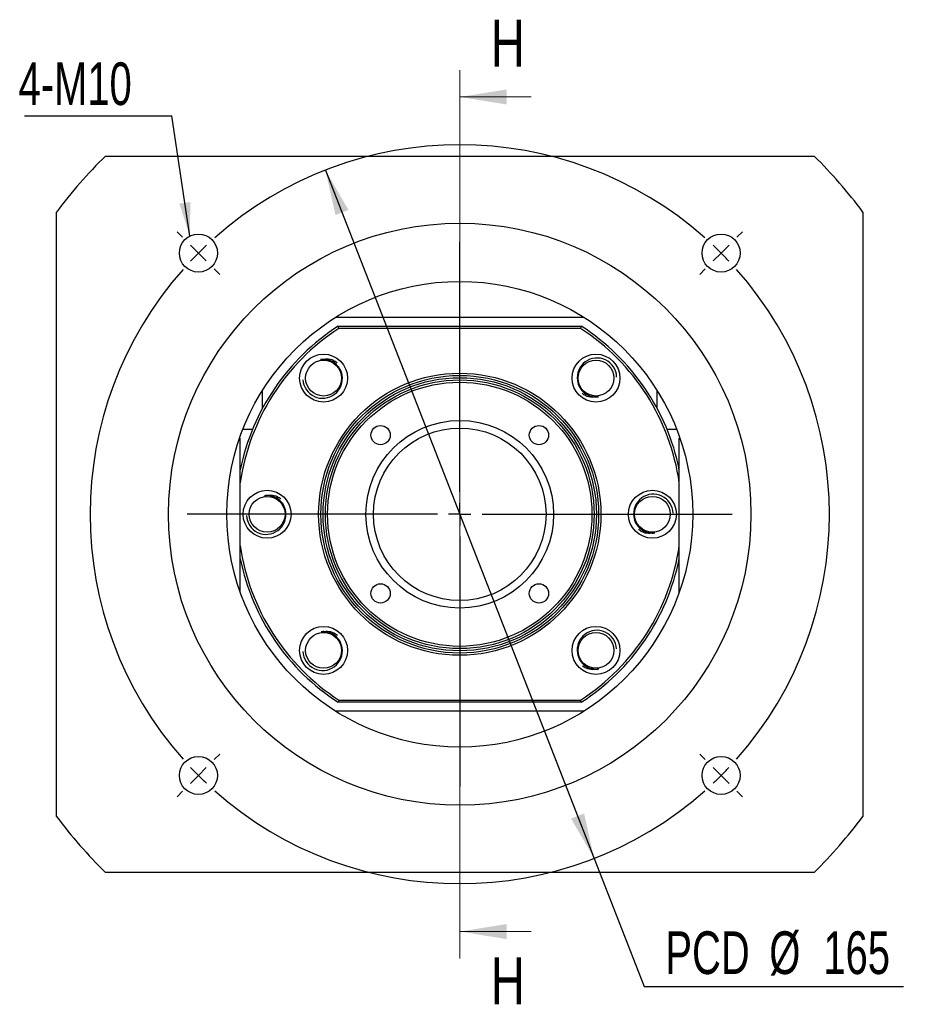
# Paper-space layout 'MBCS40-I' of a CAD drawing. Header units: millimetres. Extents: x 24 to 293, y 4 to 207.
# Tile 1 of 5: x 24 to 91, y 16 to 90. Entities that reach past the tile are written whole.
import ezdxf

# ---------------------------------------------------------------- set-up
doc = ezdxf.new("R2010")
doc.units = ezdxf.units.MM
doc.layers.add('圖層0', color=7, linetype='Continuous')
doc.styles.add('SLDTEXTSTYLE0', font='TXT', dxfattribs={"width": 0.7})
doc.styles.add('SLDTEXTSTYLE3', font='TXT', dxfattribs={"width": 0.75})
doc.dimstyles.new('SLDDIMSTYLE1', dxfattribs={"dimtxt": 3.389974, "dimasz": 2.5, "dimexe": 0, "dimexo": 0.0625, "dimgap": 0.847493, "dimtad": 0, "dimtih": 1, "dimtoh": 1, "dimlfac": 3, "dimrnd": 1e-09, "dimzin": 12, "dimdsep": 46, "dimtxsty": 'SLDTEXTSTYLE0', "dimsah": 1, "dimcen": 0, "dimadec": 0, "dimazin": 3, "dimtfac": 1, "dimtmove": 0, "dimatfit": 3, "dimfxl": 0, "dimfrac": 2, "dimtolj": 1, "dimtzin": 12, "dimarcsym": 0})
doc.dimstyles.new('SLDDIMSTYLE2', dxfattribs={"dimtxt": 0.18, "dimasz": 2.5, "dimexe": 0, "dimexo": 0.0625, "dimgap": 0, "dimtad": 0, "dimtih": 1, "dimtoh": 1, "dimdec": 0, "dimrnd": 1e-09, "dimzin": 0, "dimdsep": 46, "dimtxsty": 'Standard', "dimsah": 1, "dimcen": 0.09, "dimadec": 0, "dimazin": 0, "dimtfac": 2.5, "dimtdec": 0, "dimtofl": 0, "dimtmove": 0, "dimatfit": 3, "dimfxl": 0, "dimfrac": 2, "dimtolj": 1, "dimtzin": 0, "dimarcsym": 0})

# ---------------------------------------------------------------- blocks, each defined once
blk = doc.blocks.new('_D_40')
at = {"layer": '圖層0', "color": 7}
for p, q in [((46.868, 78.434), (66.86, 27.196)), ((66.86, 27.196), (70.577, 17.67)), ((70.577, 17.67), (89.88, 17.67))]:
    blk.add_line(p, q, dxfattribs=at)
for points in [[(46.868, 78.434), (47.615, 75.087), (48.586, 75.466)], [(66.86, 27.196), (66.114, 30.544), (65.142, 30.165)]]:
    blk.add_solid(points, dxfattribs=at)
at = {"layer": '圖層0', "color": 7, "char_height": 3.175, "attachment_point": 1, "style": 'SLDTEXTSTYLE0'}
for s, insert in [('PCD', (72.165, 21.763)), ('%%c', (79.896, 21.763)), ('165', (83.918, 21.763))]:
    blk.add_mtext(s, dxfattribs=dict(at, insert=insert))
blk = doc.blocks.new('SW_NOTE_8')
at = {"layer": '圖層0', "color": 0}
blk.add_line((-10.952, 0), (0, 0), dxfattribs=at)
at = {"layer": '圖層0', "color": 0, "insert": (-11.394, 3.988), "char_height": 3.175, "attachment_point": 1, "style": 'SLDTEXTSTYLE0'}
blk.add_mtext('4-M10', dxfattribs=at)
blk = doc.blocks.new('SW_CENTERMARKSYMBOL_18')
at = {"layer": '圖層0', "color": 0}
for p, q in [((0, 1.667), (0, 20.279)), ((0, 0), (0, 0.833)), ((-1.667, 0), (-20.279, 0)), ((0, 0), (-0.833, 0)), ((0, 0), (0, -0.833)), ((0, 0), (0.833, 0)), ((1.667, 0), (20.279, 0)), ((0, -1.667), (0, -20.279))]:
    blk.add_line(p, q, dxfattribs=at)
blk = doc.blocks.new('SW_CENTERMARKSYMBOL_19')
at = {"layer": '圖層0', "color": 0}
for p, q in [((-40.069, 1.179), (-40.482, 1.591)), ((1.179, 1.179), (1.591, 1.591)), ((-19.445, -17.779), (-19.445, 0.833)), ((-38.891, 0), (-39.48, 0.589)), ((-38.891, 0), (-38.302, -0.589)), ((0, 0), (-0.589, -0.589)), ((0, 0), (0.589, 0.589)), ((-37.712, -1.179), (-37.3, -1.591)), ((-1.179, -1.179), (-1.591, -1.591)), ((-19.445, -19.445), (-19.445, -18.612)), ((-21.112, -19.445), (-39.724, -19.445)), ((-19.445, -19.445), (-20.279, -19.445)), ((-19.445, -19.445), (-19.445, -20.279)), ((-19.445, -19.445), (-18.612, -19.445)), ((-17.779, -19.445), (0.833, -19.445)), ((-19.445, -21.112), (-19.445, -39.724)), ((-37.712, -37.712), (-37.3, -37.3)), ((-1.179, -37.712), (-1.591, -37.3)), ((-38.891, -38.891), (-38.302, -38.302)), ((0, -38.891), (-0.589, -38.302)), ((-38.891, -38.891), (-39.48, -39.48)), ((0, -38.891), (0.589, -39.48)), ((-40.069, -40.069), (-40.482, -40.482)), ((1.179, -40.069), (1.591, -40.482))]:
    blk.add_line(p, q, dxfattribs=at)
for start, end in [(48.47247, 131.52753), (135, 136.73624), (133.26376, 135), (45, 46.73624), (43.26376, 45), (138.47247, 221.52753), (318.47247, 41.52753), (223.26376, 225), (315, 316.73624), (225, 226.73624), (313.26376, 315), (228.47247, 311.52753)]:
    blk.add_arc((-19.445, -19.445), 27.5, start, end, dxfattribs=at)

psp = doc.layouts.new('MBCS40-I')

# ---------------------------------------------------------------- linework, layer by layer
at = {"color": 7, "linetype": 'Continuous', "lineweight": 18}
for p, q in [((56.8643, 85.8821), (56.8643, 19.7487)), ((62.1843, 83.8821), (56.8643, 83.8821)), ((62.1843, 21.7487), (56.8643, 21.7487))]:
    psp.add_line(p, q, dxfattribs=at)
at = {"color": 7, "linetype": 'Continuous', "lineweight": 25}
for p, q in [((30.4988, 79.482), (83.2297, 79.482)), ((26.8643, 30.3154), (26.8643, 75.3154)), ((86.8643, 75.3154), (86.8643, 30.3154)), ((47.6267, 67.4821), (66.1019, 67.4821)), ((47.8211, 66.8154), (65.9074, 66.8154)), ((65.8581, 66.6487), (47.8704, 66.6487)), ((42.1976, 60.7316), (42.1976, 62.053)), ((71.5309, 62.053), (71.5309, 60.7316)), ((40.7294, 59.1487), (41.4478, 59.1487)), ((72.2807, 59.1487), (72.9991, 59.1487)), ((40.5309, 58.4821), (40.4834, 58.4821)), ((40.5309, 47.0131), (40.5309, 58.4821)), ((73.1976, 47.0131), (73.1976, 58.4821)), ((73.1976, 58.4821), (73.2451, 58.4821)), ((47.8704, 38.9821), (65.8581, 38.9821)), ((66.1019, 38.1487), (47.6267, 38.1487)), ((65.9074, 38.8154), (47.8211, 38.8154)), ((83.2297, 26.1487), (30.4988, 26.1487))]:
    psp.add_line(p, q, dxfattribs=at)
for centre, radius in [((56.8643, 52.8154), 21.6667), ((37.4188, 72.2608), 1.4167), ((76.3097, 72.2608), 1.4167), ((56.8643, 52.8154), 17.3333), ((46.7291, 62.9506), 1.7833), ((66.9995, 62.9506), 1.7833), ((46.7291, 62.9506), 1.3333), ((66.9995, 62.9506), 1.3333), ((56.8643, 52.8154), 10.5), ((56.8643, 52.8154), 10.3333), ((56.8643, 52.8154), 10.1667), ((56.8643, 52.8154), 10), ((56.8643, 52.8154), 9.8333), ((56.8643, 52.8154), 6.9833), ((50.9717, 58.7079), 0.7167), ((62.7568, 58.7079), 0.7167), ((56.8643, 52.8154), 6.4167), ((42.5309, 52.8154), 1.7833), ((71.1976, 52.8154), 1.7833), ((42.5309, 52.8154), 1.3333), ((71.1976, 52.8154), 1.3333), ((50.9717, 46.9228), 0.7167), ((62.7568, 46.9228), 0.7167), ((46.7291, 42.6802), 1.7833), ((46.7291, 42.6802), 1.3333), ((66.9995, 42.6802), 1.7833), ((66.9995, 42.6802), 1.3333), ((37.4188, 33.3699), 1.4167), ((76.3097, 33.3699), 1.4167)]:
    psp.add_circle(centre, radius, dxfattribs=at)
for centre, radius, start, end in [((56.8643, 52.8154), 37.5, 134.67461, 143.130102), ((56.8643, 52.8154), 37.5, 36.869898, 45.32539), ((56.8643, 52.8154), 16.6667, 122.85988, 168.521659), ((56.8643, 52.8154), 16.6667, 11.478341, 57.14012), ((56.8643, 52.8154), 16.5, 123.030152, 171.849462), ((56.8643, 52.8154), 16.5, 8.150538, 56.969848), ((67.0687, 62.9784), 1.4684, 2.155262, 188.293266), ((46.6605, 62.9212), 1.4684, 183.485375, 9.623421), ((71.2668, 52.8432), 1.4684, 2.155284, 188.293243), ((42.4617, 52.7876), 1.4684, 182.155284, 8.293243), ((56.8643, 52.8154), 16.5, 188.150538, 236.969848), ((56.8643, 52.8154), 16.5, 303.030152, 351.849462), ((56.8643, 52.8154), 16.6667, 191.478341, 237.14012), ((56.8643, 52.8154), 16.6667, 302.85988, 348.521659), ((67.068, 42.7096), 1.4684, 3.485375, 189.623421), ((46.6598, 42.6524), 1.4684, 182.155262, 8.293266), ((56.8643, 52.8154), 37.5, 216.869898, 225.32539), ((56.8643, 52.8154), 37.5, 314.67461, 323.130102)]:
    psp.add_arc(centre, radius, start, end, dxfattribs=at)
for points in [[(47.8704, 66.6487), (47.854, 66.7043), (47.8375, 66.7598), (47.8211, 66.8154)], [(65.9074, 66.8154), (65.891, 66.7598), (65.8746, 66.7043), (65.8581, 66.6487)], [(47.8704, 38.9821), (47.854, 38.9265), (47.8375, 38.8709), (47.8211, 38.8154)], [(65.9074, 38.8154), (65.891, 38.8709), (65.8746, 38.9265), (65.8581, 38.9821)]]:
    psp.add_open_spline(points, degree=3, dxfattribs=at)
for points, knots in [([(46.513, 64.3298), (46.6688, 64.3581), (46.9828, 64.415), (47.4185, 64.3308), (47.6424, 64.179), (47.7328, 64.1177)], [0, 0, 0, 0, 0.3698527, 0.7455695, 1, 1, 1, 1]), ([(48.1083, 63.1667), (48.0799, 63.3479), (48.0155, 63.5227), (47.8246, 63.835), (47.6979, 63.9722), (47.402, 64.1873), (47.2319, 64.2654), (46.9681, 64.329), (46.8776, 64.3417), (46.6947, 64.3492), (46.6036, 64.344), (46.513, 64.3298)], [0, 0, 0, 0, 0.25, 0.25, 0.5, 0.5, 0.75, 0.75, 0.875, 0.875, 1, 1, 1, 1]), ([(65.6156, 62.7666), (65.6398, 62.5847), (65.7, 62.4085), (65.8836, 62.0919), (66.0071, 61.9518), (66.298, 61.7298), (66.4663, 61.6478), (66.7285, 61.5781), (66.8187, 61.5633), (67.0014, 61.5516), (67.0925, 61.5546), (67.1835, 61.5667)], [0, 0, 0, 0, 0.25, 0.25, 0.5, 0.5, 0.75, 0.75, 0.875, 0.875, 1, 1, 1, 1]), ([(67.1835, 61.5667), (67.027, 61.5421), (66.7117, 61.4924), (66.2781, 61.5867), (66.0579, 61.7437), (65.9689, 61.8071)], [0, 0, 0, 0, 0.3698525, 0.7455695, 1, 1, 1, 1]), ([(42.3469, 54.1992), (42.5033, 54.2239), (42.8186, 54.2736), (43.2523, 54.1792), (43.4725, 54.0222), (43.5615, 53.9588)], [0, 0, 0, 0, 0.3698526, 0.7455698, 1, 1, 1, 1]), ([(43.9148, 52.9994), (43.8906, 53.1813), (43.8303, 53.3575), (43.6467, 53.6741), (43.5233, 53.8142), (43.2324, 54.0362), (43.0641, 54.1182), (42.8019, 54.1879), (42.7117, 54.2027), (42.529, 54.2144), (42.4379, 54.2113), (42.3469, 54.1992)], [0, 0, 0, 0, 0.25, 0.25, 0.5, 0.5, 0.75, 0.75, 0.875, 0.875, 1, 1, 1, 1]), ([(69.8137, 52.6314), (69.8379, 52.4495), (69.8982, 52.2733), (70.0818, 51.9567), (70.2053, 51.8166), (70.4961, 51.5946), (70.6644, 51.5126), (70.9266, 51.4429), (71.0168, 51.4281), (71.1995, 51.4164), (71.2906, 51.4194), (71.3816, 51.4315)], [0, 0, 0, 0, 0.25, 0.25, 0.5, 0.5, 0.75, 0.75, 0.875, 0.875, 1, 1, 1, 1]), ([(71.3816, 51.4315), (71.2252, 51.4069), (70.9099, 51.3572), (70.4763, 51.4515), (70.256, 51.6085), (70.167, 51.6719)], [0, 0, 0, 0, 0.3698526, 0.7455698, 1, 1, 1, 1]), ([(46.5451, 44.064), (46.7015, 44.0887), (47.0168, 44.1384), (47.4504, 44.044), (47.6707, 43.887), (47.7596, 43.8236)], [0, 0, 0, 0, 0.3698525, 0.7455695, 1, 1, 1, 1]), ([(48.1129, 42.8642), (48.0887, 43.0461), (48.0285, 43.2223), (47.8449, 43.5389), (47.7214, 43.679), (47.4305, 43.901), (47.2623, 43.983), (47, 44.0527), (46.9098, 44.0675), (46.7272, 44.0792), (46.636, 44.0761), (46.5451, 44.064)], [0, 0, 0, 0, 0.25, 0.25, 0.5, 0.5, 0.75, 0.75, 0.875, 0.875, 1, 1, 1, 1]), ([(65.6202, 42.4641), (65.6486, 42.2828), (65.713, 42.1081), (65.9039, 41.7958), (66.0306, 41.6586), (66.3265, 41.4435), (66.4966, 41.3653), (66.7604, 41.3018), (66.8509, 41.2891), (67.0338, 41.2816), (67.1249, 41.2868), (67.2155, 41.301)], [0, 0, 0, 0, 0.25, 0.25, 0.5, 0.5, 0.75, 0.75, 0.875, 0.875, 1, 1, 1, 1]), ([(67.2155, 41.301), (67.0597, 41.2727), (66.7457, 41.2157), (66.31, 41.3), (66.0861, 41.4518), (65.9957, 41.5131)], [0, 0, 0, 0, 0.3698527, 0.7455695, 1, 1, 1, 1])]:
    psp.add_open_spline(points, degree=3, knots=knots, dxfattribs=at)
at = {"color": 7, "linetype": 'Continuous', "lineweight": 18}
for points in [[(56.8643, 83.8821), (60.3643, 83.3221), (60.3643, 84.4421)], [(56.8643, 21.7487), (60.3643, 21.1887), (60.3643, 22.3087)]]:
    psp.add_solid(points, dxfattribs=at)

# ---------------------------------------------------------------- block references
at = {"layer": '圖層0', "color": 7}
for name, p in [('SW_NOTE_8', (35.4293, 82.4674)), ('SW_CENTERMARKSYMBOL_19', (76.3097, 72.2608)), ('SW_CENTERMARKSYMBOL_18', (56.8643, 52.8154))]:
    psp.add_blockref(name, p, dxfattribs=at)

# ---------------------------------------------------------------- texts
at = {"color": 7, "linetype": 'Continuous', "char_height": 3.5, "attachment_point": 1, "style": 'SLDTEXTSTYLE3'}
for insert in [(59.1712, 89.6342), (59.1712, 19.8332)]:
    psp.add_mtext('H', dxfattribs=dict(at, insert=insert))

# ---------------------------------------------------------------- dimensions: what is measured, and where the dimension line sits
at = {"layer": '圖層0', "color": 7}
dim = psp.add_diameter_dim_2p(p1=(66.8601, 27.1964), p2=(46.8684, 78.4344), text='PCD<>', dimstyle='SLDDIMSTYLE1', dxfattribs=at)
dim.commit()
dim.dimension.update_dxf_attribs({"geometry": '_D_40', "text_midpoint": (81.0222, 20.2073), "dimtype": 163})

# ---------------------------------------------------------------- leaders
psp.add_leader([(36.7857, 73.5281), (35.4293, 82.4674)], dimstyle='SLDDIMSTYLE2', dxfattribs=at)

doc.saveas('drawing.dxf')
